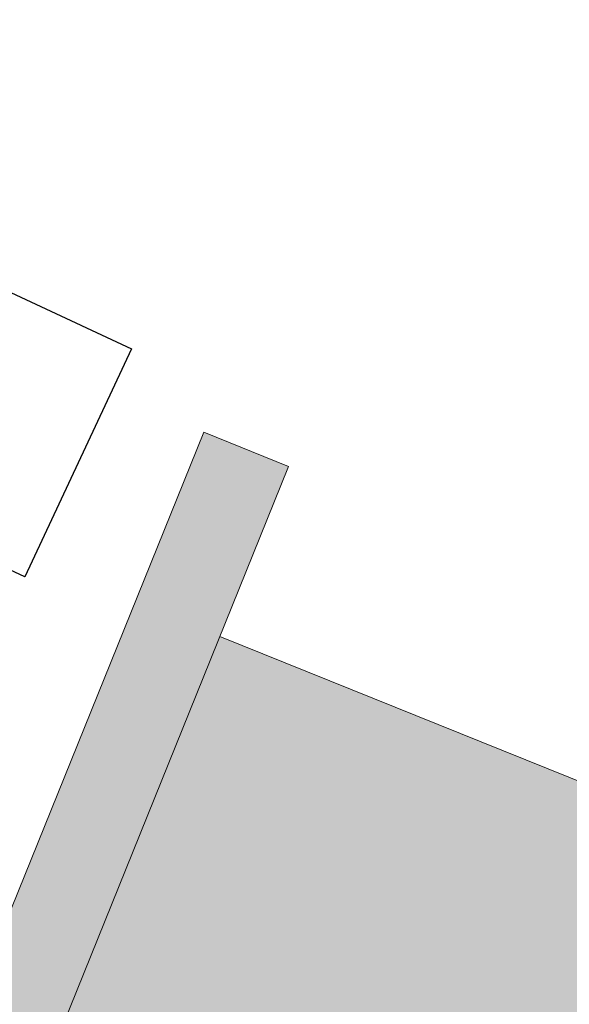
# Model space of a CAD drawing. Header units: millimetres. Extents: x -526411 to -400573, y 47353 to 130199.
# Tile 133 of 256: x -483467 to -482866, y 80120 to 81197. Entities that reach past the tile are written whole.
import ezdxf

# ---------------------------------------------------------------- set-up
doc = ezdxf.new("R2010")
doc.units = ezdxf.units.MM
for name, color, linetype, lineweight in [('08_RUIMTENUMMERING', 7, 'Continuous', 18), ('I-FURN', 30, 'Continuous', 18), ('m-pg-03_AI_dwg', 8, 'Continuous', 18)]:
    doc.layers.add(name, color=color, linetype=linetype, lineweight=lineweight)
doc.styles.add('Frutiger', font='Frutrg__0.ttf', dxfattribs={"height": 7.29503})

# ---------------------------------------------------------------- blocks, each defined once
blk = doc.blocks.new('80_KA_CE4_coupe werkplek 4P - 4 wp-2816206-3e Verdieping - Percelen telling LI')
at = {"layer": 'I-FURN'}
for points in [[(2.6, -1902.4), (2.6, 198), (-97.4, 198), (-97.4, -1902.4)], [(1652.6, -802.4), (1652.6, -2.4), (2.6, -2.4), (2.6, -802.4), (1473.8, -802.4)]]:
    blk.add_hatch(color=122, dxfattribs=at).paths.add_polyline_path(points, flags=0)
for p, q in [((2.6, 198), (-97.4, 198)), ((-97.4, 198), (-97.4, -1902.4)), ((2.6, -1902.4), (2.6, 198)), ((1652.6, -2.4), (2.6, -2.4))]:
    blk.add_line(p, q, dxfattribs=at)
blk = doc.blocks.new('m-pg-03_AI_dwg_block 8886-647854-3e Verdieping - Percelen telling LI')
at = {"layer": '08_RUIMTENUMMERING', "color": 253, "lineweight": 25, "flags": 128}
blk.add_lwpolyline([(-828.779, -204.006), (-823.535, -192.787), (-788.859, -208.994), (-794.103, -220.212)], close=True, dxfattribs=at)
at = {"layer": '08_RUIMTENUMMERING', "color": 133, "flags": 128}
blk.add_lwpolyline([(-828.779, -204.006), (-823.535, -192.787), (-788.859, -208.994), (-794.103, -220.212)], close=True, dxfattribs=at)
blk = doc.blocks.new('m-pg-03_AI_dwg_block 8887-647855-3e Verdieping - Percelen telling LI')
at = {"layer": '08_RUIMTENUMMERING', "insert": (-808.897, -202.8), "char_height": 7.295, "width": 4.10554, "attachment_point": 1, "rotation": 334.9502, "line_spacing_factor": 1.017696, "style": 'Frutiger'}
blk.add_mtext('-', dxfattribs=at)
blk = doc.blocks.new('m-pg-03_AI_dwg_block 8888-647856-3e Verdieping - Percelen telling LI')
at = {"layer": '08_RUIMTENUMMERING', "color": 133, "flags": 128}
blk.add_lwpolyline([(-823.535, -192.787), (-788.859, -208.994), (-794.103, -220.212), (-828.779, -204.006)], close=True, dxfattribs=at)
blk = doc.blocks.new('m-pg-03_AI_dwg_block 8889-647857-3e Verdieping - Percelen telling LI')
at = {"layer": '08_RUIMTENUMMERING', "color": 133, "flags": 128}
blk.add_lwpolyline([(-828.779, -204.006), (-823.535, -192.787), (-788.859, -208.994)], dxfattribs=at)
blk = doc.blocks.new('m-pg-03_AI_dwg_block 8890-647858-3e Verdieping - Percelen telling LI')
at = {"layer": '08_RUIMTENUMMERING', "color": 133, "flags": 128}
blk.add_lwpolyline([(-828.779, -204.006), (-794.103, -220.212), (-788.859, -208.994)], dxfattribs=at)
blk = doc.blocks.new('m-pg-03_AI_dwg_block 8885-647859-3e Verdieping - Percelen telling LI')
for name in ['m-pg-03_AI_dwg_block 8886-647854-3e Verdieping - Percelen telling LI', 'm-pg-03_AI_dwg_block 8888-647856-3e Verdieping - Percelen telling LI', 'm-pg-03_AI_dwg_block 8889-647857-3e Verdieping - Percelen telling LI', 'm-pg-03_AI_dwg_block 8890-647858-3e Verdieping - Percelen telling LI', 'm-pg-03_AI_dwg_block 8887-647855-3e Verdieping - Percelen telling LI']:
    blk.add_blockref(name, (0, 0))
blk = doc.blocks.new('m-pg-03_AI_dwg-638970-3e Verdieping - Percelen telling LI')
blk.add_blockref('m-pg-03_AI_dwg_block 8885-647859-3e Verdieping - Percelen telling LI', (0, 0))

msp = doc.modelspace()

# ---------------------------------------------------------------- block references
at = {"layer": 'I-FURN', "rotation": 338.0000000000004}
msp.add_blockref('80_KA_CE4_coupe werkplek 4P - 4 wp-2816206-3e Verdieping - Percelen telling LI', (-483249.4, 80525.6), dxfattribs=at)
at = {"layer": 'm-pg-03_AI_dwg', "color": 133, "xscale": 22.2068924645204, "yscale": 22.2068924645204, "zscale": 22.2068924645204}
msp.add_blockref('m-pg-03_AI_dwg-638970-3e Verdieping - Percelen telling LI', (-465826.5, 85478), dxfattribs=at)

doc.saveas('drawing.dxf')
